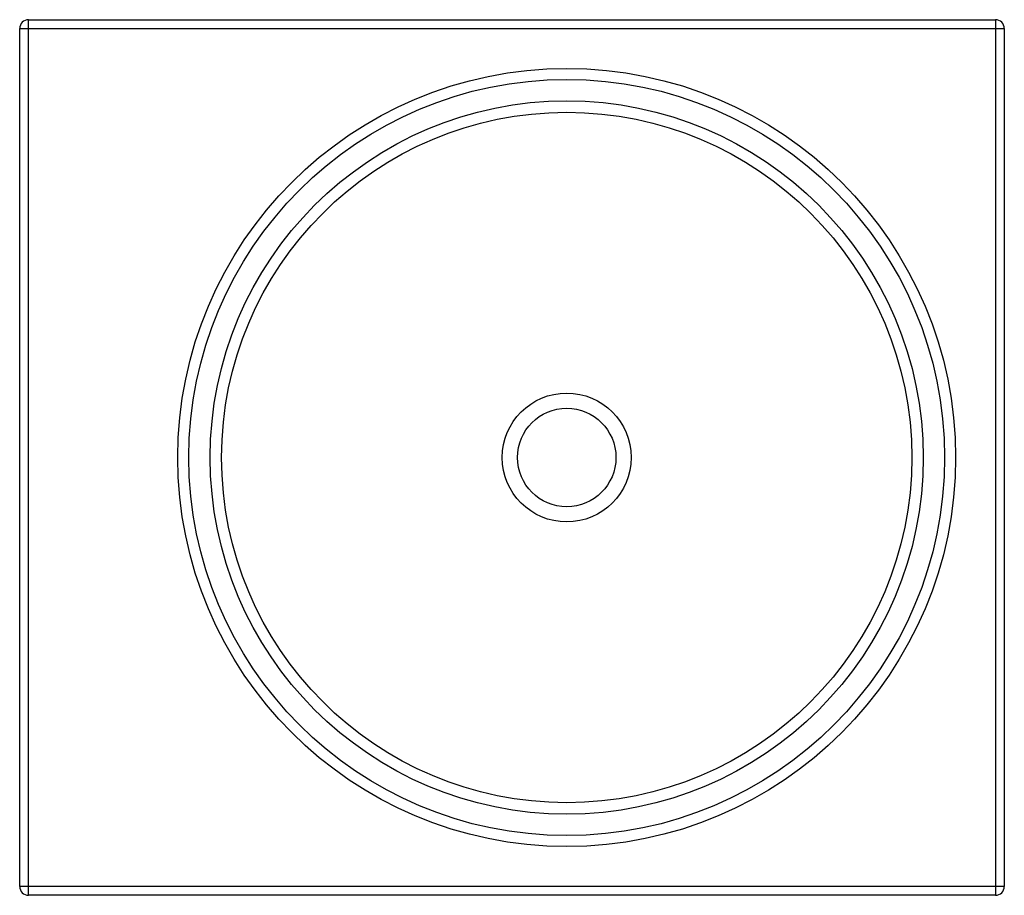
# Model space of a CAD drawing. Header units: millimetres. Extents: x -0.5 to 0.4, y -0.4 to 0.4.
import ezdxf

# ---------------------------------------------------------------- set-up
doc = ezdxf.new("R2010")
doc.units = ezdxf.units.MM
doc.layers.add('BLOCKS', color=3, linetype='Continuous')

msp = doc.modelspace()

# ---------------------------------------------------------------- linework, layer by layer
at = {"layer": 'BLOCKS'}
for p, q in [((-0.49198, 0.39998), (0.39198, 0.39998)), ((-0.49198, -0.39998), (-0.49198, 0.39998)), ((0.39198, 0.39998), (0.39198, -0.39998)), ((-0.49998, 0.39198), (0.39998, 0.39198)), ((-0.49998, -0.39198), (-0.49998, 0.39198)), ((0.39998, 0.39198), (0.39998, -0.39198)), ((0.39998, -0.39198), (-0.49998, -0.39198)), ((0.39198, -0.39998), (-0.49198, -0.39998))]:
    msp.add_line(p, q, dxfattribs=at)
for radius in [0.35546, 0.34542, 0.32588, 0.31544, 0.0589, 0.045]:
    msp.add_circle((0, 0), radius, dxfattribs=at)
for centre, start, end in [((-0.49198, 0.39198), 90, 180), ((0.39198, 0.39198), 0, 90), ((-0.49198, -0.39198), 180, 270), ((0.39198, -0.39198), 270, 0)]:
    msp.add_arc(centre, 0.008, start, end, dxfattribs=at)

doc.saveas('drawing.dxf')
